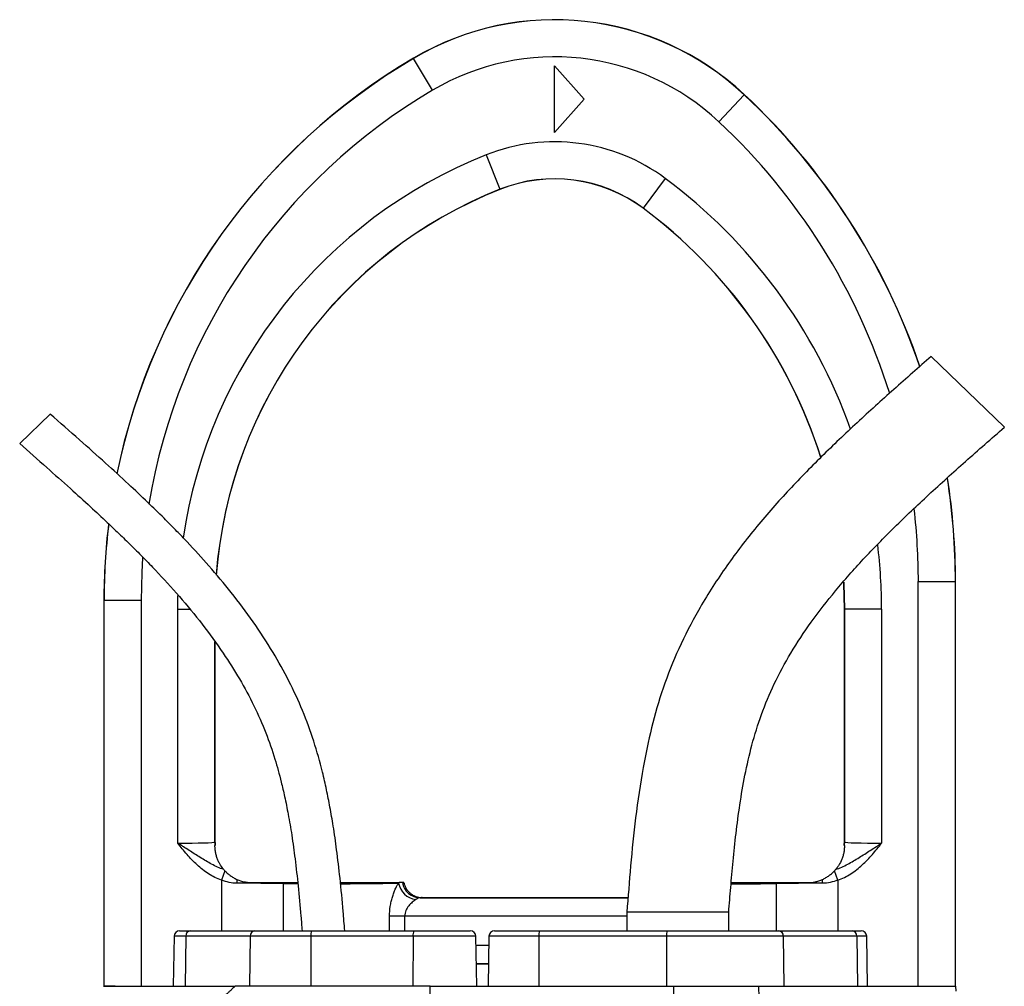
# Model space of a CAD drawing. Header units: millimetres. Extents: x 3097 to 6857, y 401 to 9519.
# Tile 5 of 5: x 4255 to 5584, y 8214 to 9519. Entities that reach past the tile are written whole.
import ezdxf

# ---------------------------------------------------------------- set-up
doc = ezdxf.new("R2010")
doc.units = ezdxf.units.MM
doc.header["$LTSCALE"] = 5

msp = doc.modelspace()

# ---------------------------------------------------------------- linework, layer by layer
at = {"color": 7, "linetype": 'Continuous', "lineweight": 25}
for p, q in [((4786.7, 9466.4), (4786.6, 9466.6)), ((4786.6, 9466.6), (4786.6, 9466.6)), ((4812.1, 9423.3), (4786.7, 9466.4)), ((4977.2, 9366.4), (4977.2, 9456.4)), ((4977.2, 9456.4), (5017.2, 9411.4)), ((5199, 9380.8), (5233.2, 9417.3)), ((5233.2, 9417.3), (5233.3, 9417.5)), ((5233.3, 9417.5), (5233.3, 9417.5)), ((5017.2, 9411.4), (4977.2, 9366.4)), ((4884.8, 9336.1), (4903.2, 9289.7)), ((5126.6, 9304.3), (5096.7, 9264.2)), ((4903.2, 9289.7), (4903.3, 9289.5)), ((4903.3, 9289.5), (4903.3, 9289.5)), ((5096.7, 9264.2), (5096.6, 9264)), ((5096.6, 9264), (5096.6, 9264)), ((5584.5, 8968.3), (5485.7, 9064)), ((4296.2, 8986.2), (4254.9, 8946.2)), ((5468.3, 8213.6), (5468.3, 8760.2)), ((5468.3, 8760.2), (5518.3, 8760.2)), ((5518.3, 8760.2), (5518.3, 8213.6)), ((5518.3, 8760.2), (5518.5, 8760.2)), ((5518.5, 8213.6), (5518.5, 8760.2)), ((5518.5, 8213.6), (5518.5, 8760.2)), ((4368.6, 8734.5), (4368.6, 8213.6)), ((4368.6, 8734.5), (4368.6, 8213.6)), ((4368.8, 8734.5), (4368.6, 8734.5)), ((4368.8, 8213.6), (4368.8, 8734.5)), ((4418.8, 8734.5), (4368.8, 8734.5)), ((4418.8, 8734.5), (4418.8, 8213.6)), ((4468.3, 8406.8), (4468.3, 8722.6)), ((5368.6, 8722.6), (5368.6, 8408.6)), ((5368.8, 8722.6), (5368.6, 8722.6)), ((5368.6, 8722.6), (5368.6, 8722.6)), ((5418.8, 8722.6), (5368.8, 8722.6)), ((5368.8, 8408.4), (5368.8, 8722.6)), ((5418.8, 8722.6), (5418.8, 8406.8)), ((4518.5, 8408.6), (4518.5, 8678.6)), ((4518.3, 8408.4), (4518.5, 8408.6)), ((4518.5, 8408.6), (4518.6, 8408.6)), ((5368.6, 8408.6), (5368.5, 8408.1)), ((5368.6, 8408.6), (5368.8, 8408.4)), ((5368.6, 8408.6), (5368.6, 8408.6)), ((4532, 8369.5), (4527.6, 8356.8)), ((5359.5, 8356.8), (5355.1, 8369.5)), ((4798.2, 8333.6), (5076.4, 8333.6)), ((5074.8, 8313.6), (5074.8, 8288.6)), ((5212.3, 8313.6), (5074.8, 8313.6)), ((5212.3, 8288.6), (5212.3, 8313.6)), ((4774.7, 8308.2), (4754.3, 8308.2)), ((4470.8, 8288.6), (4485.2, 8288.6)), ((4485.2, 8288.6), (4572.1, 8288.6)), ((4572.1, 8288.6), (4649.1, 8288.6)), ((4649.1, 8288.6), (4787.2, 8288.6)), ((4787.2, 8288.6), (4863.3, 8288.6)), ((4896, 8288.6), (4956.5, 8288.6)), ((4956.5, 8288.6), (5129.1, 8288.6)), ((5129.1, 8288.6), (5279.8, 8288.6)), ((5279.8, 8288.6), (5379.1, 8288.6)), ((5379.1, 8288.6), (5391.1, 8288.6)), ((4463.3, 8281.2), (4462.1, 8213.6)), ((4479.4, 8281.2), (4478.4, 8213.6)), ((4566.2, 8281.2), (4479.4, 8281.2)), ((4566.2, 8281.2), (4565.3, 8213.6)), ((4648, 8281.2), (4566.2, 8281.2)), ((4648, 8281.2), (4647.9, 8213.6)), ((4786.1, 8281.2), (4648, 8281.2)), ((4786.1, 8281.2), (4785.9, 8213.6)), ((4872, 8213.6), (4870.8, 8281.2)), ((4888.5, 8281.2), (4887.3, 8213.6)), ((4955.9, 8281.2), (4955.8, 8213.6)), ((5128.4, 8281.2), (4955.9, 8281.2)), ((5128.4, 8281.2), (5128.3, 8213.6)), ((5285.9, 8281.2), (5128.4, 8281.2)), ((5285.9, 8281.2), (5286.9, 8213.6)), ((5385.3, 8281.2), (5285.9, 8281.2)), ((5385.3, 8281.2), (5386.3, 8213.6)), ((5399.8, 8213.6), (5398.6, 8281.2)), ((4887.8, 8244), (4871.4, 8244)), ((4887.8, 8243.6), (4871.4, 8243.6)), ((4384, 8213.6), (4368.8, 8213.6)), ((4809.1, 8213.6), (4545.8, 8213.6)), ((4808.6, 8043.8), (4809.1, 8213.6)), ((4809.1, 8213.6), (5138.4, 8213.6)), ((5138.2, 8131.2), (5138.4, 8213.6)), ((5138.4, 8213.6), (5253.2, 8213.6)), ((5254.4, 8147.3), (5253.2, 8213.6)), ((5253.2, 8213.6), (5519, 8213.6)), ((5519.3, 8207.2), (5519, 8213.6))]:
    msp.add_line(p, q, dxfattribs=at)
at = {"color": 8, "linetype": 'Continuous', "lineweight": 25}
for p, q in [((4468.3, 8722.6), (4468.6, 8741.1)), ((4468.3, 8722.6), (4484.7, 8722.6)), ((4518.3, 8678.9), (4518.3, 8408.4)), ((4527.6, 8356.8), (4527.6, 8288.6)), ((4610.5, 8352.3), (4610.5, 8288.6)), ((5276.6, 8352.3), (5276.6, 8288.6)), ((5359.5, 8356.8), (5359.5, 8288.6)), ((4795.6, 8333.2), (5076.4, 8333.2)), ((4754.3, 8288.6), (4754.3, 8308.2)), ((4774.7, 8308.2), (4774.7, 8288.6)), ((5074.8, 8308.2), (4774.7, 8308.2)), ((4479.4, 8281.2), (4463.3, 8281.2)), ((4870.8, 8281.2), (4786.1, 8281.2)), ((4955.9, 8281.2), (4888.5, 8281.2)), ((5398.6, 8281.2), (5385.3, 8281.2)), ((4871, 8269), (4888.3, 8269))]:
    msp.add_line(p, q, dxfattribs=at)
at = {"color": 8, "linetype": 'Continuous', "lineweight": 25, "flags": 128}
for points in [[(4420.9, 8792.5), (4419.7, 8772.2), (4418.8, 8734.5)], [(5368.8, 8722.6), (5367.9, 8757.5), (5367.8, 8759.3)]]:
    msp.add_lwpolyline(points, dxfattribs=at)
at = {"color": 7, "linetype": 'Continuous', "lineweight": 25, "flags": 128}
msp.add_lwpolyline([(5367.6, 8759.1), (5367.7, 8757.5), (5368.6, 8722.6)], dxfattribs=at)
at = {"color": 7, "linetype": 'Continuous', "lineweight": 25}
for centre, radius, start, end in [((4977.2, 9143.6), 375, 46.9147, 120.5418), ((4977.2, 9143.6), 375, 46.9147, 120.5418), ((4977.2, 9143.6), 374.8, 46.9147, 120.5418), ((4977.2, 9143.6), 324.8, 46.9147, 120.5418), ((5218.6, 8734.5), 850, 120.5418, 168.3939), ((4618.6, 8760.2), 900, 18.8003, 46.9147), ((4977.2, 9103.6), 250.2, 53.3378, 111.6674), ((4977.2, 9103.6), 200.2, 53.3378, 111.6674), ((4977.2, 9103.6), 200, 53.3378, 111.6674), ((5128.6, 8722.6), 610, 111.6674, 175.6694), ((4693.6, 8722.6), 675, 17.67, 53.3378), ((4618.6, 8760.2), 900, 0, 8.917), ((5218.6, 8734.5), 850, 173.0282, 180), ((4558.3, 8408.4), 40, 180.0175, 186.8534), ((5328.8, 8408.4), 40, 353.1466, 359.9825), ((4652, 8352.6), 103.9, 177.0444, 179.899), ((4637.6, 8352.1), 27.1, 176.7649, 179.5405), ((4794.1, 8358.5), 28.2, 191.1347, 261.0439), ((4795.9, 8357.9), 24.7, 190.007, 269.3199), ((5249.5, 8352.1), 27.1, 0.4595, 3.2351), ((5235.1, 8352.6), 103.9, 0.101, 2.9556), ((4470.8, 8281.1), 7.5, 90, 179), ((4486.1, 8281.9), 6.8, 97.6531, 185.2722), ((4573, 8281.9), 6.8, 97.6531, 185.2722), ((4661.3, 8283), 13.4, 155.2611, 187.6513), ((4799.3, 8283), 13.4, 155.2611, 187.6513), ((4863.3, 8281.1), 7.5, 1, 90), ((4896, 8281.1), 7.5, 90, 179), ((4977.4, 8283), 21.6, 165.0616, 184.8017), ((5149.9, 8283), 21.6, 165.0616, 184.8017), ((5279.1, 8281.7), 6.9, 355.7484, 83.8791), ((5378.4, 8281.7), 6.9, 355.7484, 83.8791), ((5391.1, 8281.1), 7.5, 1, 90)]:
    msp.add_arc(centre, radius, start, end, dxfattribs=at)
at = {"color": 8, "linetype": 'Continuous', "lineweight": 25}
for centre, radius, start, end in [((5218.6, 8734.5), 850, 120.5418, 168.3838), ((5218.6, 8734.5), 849.8, 120.5418, 168.3937), ((5218.6, 8734.5), 799.8, 120.5418, 170.6296), ((4618.6, 8760.2), 899.8, 18.791, 46.9147), ((4618.6, 8760.2), 900, 18.8001, 46.9147), ((4618.6, 8760.2), 849.8, 17.3686, 46.9147), ((5128.6, 8722.6), 660.2, 111.6674, 171.6303), ((4693.6, 8722.6), 725.2, 19.606, 53.3378), ((5128.6, 8722.6), 610.2, 111.6674, 175.6592), ((4693.6, 8722.6), 675.2, 17.6923, 53.3378), ((4618.6, 8760.2), 899.8, 0, 8.8981), ((4618.6, 8760.2), 900, 0, 8.9167), ((4618.6, 8760.2), 849.8, 0, 6.6094), ((5218.6, 8734.5), 850, 173.0077, 180), ((5218.6, 8734.5), 849.8, 173.0427, 180), ((4693.6, 8722.6), 725.2, 0, 6.8833)]:
    msp.add_arc(centre, radius, start, end, dxfattribs=at)
at = {"color": 7, "linetype": 'Continuous', "lineweight": 25}
for centre, major_axis, ratio, start_param, end_param in [((4468.3, 8408.4), (50, 0), 0.031419, 4.712389, 6.265732), ((4558.6, 8408.6), (28.3, 28.3), 0.999467, 2.356347, 2.481376), ((5328.5, 8408.6), (28.3, -28.3), 0.999467, 0.660217, 0.785246), ((5418.8, 8408.4), (50, 0), 0.031419, 3.159046, 4.712389), ((4527.6, 8349.9), (150, 0), 0.019201, 0.985111, 1.433744), ((5359.5, 8349.9), (150, 0), 0.019201, 1.707848, 2.156482)]:
    msp.add_ellipse(centre, major_axis=major_axis, ratio=ratio, start_param=start_param, end_param=end_param, dxfattribs=at)
at = {"color": 8, "linetype": 'Continuous', "lineweight": 25}
for centre, start_param, end_param in [((4668.6, 8353.6), 4.126703, 4.340089), ((4668.6, 8353.6), 4.900652, 5.912752), ((5218.6, 8353.6), 4.683217, 5.298075)]:
    msp.add_ellipse(centre, major_axis=(105, 0), ratio=0.014961, start_param=start_param, end_param=end_param, dxfattribs=at)
at = {"color": 7, "linetype": 'Continuous', "lineweight": 25}
for points, knots in [([(5485.7, 9064), (5468.8, 9049.2), (5435.3, 9019.6), (5385.6, 8974.8), (5337.4, 8929), (5290.9, 8881.5), (5246.9, 8831.4), (5206.5, 8778.2), (5172.1, 8724.2), (5144.2, 8670.1), (5123.1, 8616.9), (5107.7, 8563.1), (5095.4, 8504.5), (5086.2, 8442.2), (5079.7, 8376.9), (5076.4, 8334.4), (5074.8, 8313.6)], [0, 0, 0, 0, 0.075782, 0.150783, 0.225431, 0.300064, 0.374771, 0.449773, 0.525045, 0.590363, 0.654638, 0.717589, 0.778744, 0.856355, 0.929624, 1, 1, 1, 1]), ([(4693.8, 8288.6), (4693.1, 8297.3), (4691.2, 8321), (4687.8, 8357.5), (4683.3, 8395.9), (4678.7, 8427.9), (4674.1, 8454.9), (4669.3, 8479.2), (4662.5, 8509), (4652.4, 8544.8), (4637.4, 8586), (4618.9, 8626), (4596.5, 8666.1), (4570.5, 8706), (4541.4, 8744.9), (4511.4, 8780.7), (4486.5, 8807.9), (4466.1, 8829.1), (4448.5, 8846.9), (4426.6, 8868.2), (4400.4, 8893), (4369.6, 8921.1), (4334.4, 8952.6), (4309.4, 8974.6), (4296.2, 8986.2)], [0, 0, 0, 0, 0.031551, 0.085485, 0.13182, 0.170511, 0.201542, 0.230301, 0.25948, 0.311438, 0.364163, 0.416982, 0.469826, 0.529004, 0.587941, 0.644518, 0.696912, 0.720533, 0.75038, 0.786967, 0.830235, 0.880156, 0.936733, 1, 1, 1, 1]), ([(5212.3, 8313.6), (5213.2, 8324.7), (5215.1, 8347.7), (5218.2, 8383.1), (5222.1, 8420.4), (5227.2, 8459.2), (5234, 8499.1), (5243.3, 8539.9), (5256, 8581.2), (5273.5, 8622.8), (5296.1, 8664.6), (5323.9, 8706.5), (5356.8, 8748.7), (5394.5, 8791.3), (5436.7, 8834.4), (5482.9, 8878.2), (5532.6, 8922.9), (5566.9, 8953), (5584.5, 8968.3)], [0, 0, 0, 0, 0.04261, 0.088057, 0.136008, 0.186034, 0.237676, 0.290826, 0.345714, 0.402895, 0.463102, 0.526963, 0.594979, 0.667421, 0.744346, 0.825622, 0.91098, 1, 1, 1, 1]), ([(4254.9, 8946.2), (4267.1, 8935.5), (4289.9, 8915.4), (4321.9, 8887), (4349.1, 8862.3), (4371.7, 8841.3), (4390.4, 8823.4), (4406.9, 8807.3), (4422.6, 8791.6), (4444.1, 8769.3), (4470.8, 8740), (4501.6, 8702.8), (4528.7, 8665.6), (4552, 8628.8), (4571.4, 8592.9), (4587.4, 8556.7), (4597.5, 8527.3), (4604, 8505), (4608.4, 8488.2), (4613, 8468.4), (4617.8, 8444.5), (4622.6, 8416.4), (4627, 8384.2), (4631.1, 8347.8), (4634.1, 8315.4), (4635.7, 8295.2), (4636.2, 8288.6)], [0, 0, 0, 0, 0.061537, 0.115578, 0.162106, 0.201141, 0.23272, 0.260437, 0.288549, 0.317052, 0.377914, 0.439148, 0.500379, 0.552487, 0.604477, 0.6552, 0.702424, 0.722481, 0.743133, 0.768669, 0.799514, 0.835762, 0.876712, 0.923031, 0.974731, 1, 1, 1, 1]), ([(4530.4, 8371.3), (4524.7, 8373.2), (4519.3, 8375.7), (4508.9, 8381.3), (4503.8, 8384.3), (4493.7, 8390.6), (4488.7, 8393.8), (4481.1, 8398.7), (4478.6, 8400.3), (4474.7, 8402.7), (4473.5, 8403.5), (4471.5, 8404.8), (4470.9, 8405.2), (4469.6, 8406), (4469, 8406.4), (4468.3, 8406.8)], [0, 0, 0, 0, 0.25, 0.25, 0.5, 0.5, 0.75, 0.75, 0.875, 0.875, 0.9375, 0.9375, 0.96875, 0.96875, 1, 1, 1, 1]), ([(4527.6, 8356.8), (4521.3, 8359), (4515.5, 8361.9), (4507.2, 8367.2), (4504.5, 8369.1), (4499.3, 8373.2), (4496.8, 8375.3), (4489.6, 8382), (4485.1, 8386.7), (4476.5, 8396.6), (4472.4, 8401.7), (4468.3, 8406.8)], [0, 0, 0, 0, 0.25, 0.25, 0.375, 0.375, 0.5, 0.5, 0.75, 0.75, 1, 1, 1, 1]), ([(4518.9, 8403.6), (4518.8, 8404), (4518.6, 8405.6), (4518.6, 8407.3), (4518.6, 8408.6)], [0, 0, 0, 0, 0.250054, 1, 1, 1, 1]), ([(4530.4, 8371.3), (4529.1, 8372.8), (4527.7, 8374.7), (4525.5, 8378.2), (4524.7, 8379.5), (4523.3, 8382.2), (4522.7, 8383.7), (4521.5, 8386.7), (4520.9, 8388.2), (4520, 8391.5), (4519.6, 8393.1), (4519, 8396.5), (4518.8, 8398.1), (4518.6, 8400.5), (4518.6, 8401.2), (4518.6, 8402.6), (4518.6, 8403.2), (4518.6, 8403.6)], [0, 0, 0, 0, 0.25, 0.25, 0.375, 0.375, 0.5, 0.5, 0.625, 0.625, 0.75, 0.75, 0.875, 0.875, 0.9375, 0.9375, 1, 1, 1, 1]), ([(5356.7, 8371.3), (5362.4, 8373.2), (5367.8, 8375.7), (5378.2, 8381.3), (5383.3, 8384.3), (5393.4, 8390.6), (5398.4, 8393.8), (5406, 8398.7), (5408.5, 8400.3), (5412.4, 8402.7), (5413.6, 8403.5), (5415.6, 8404.8), (5416.2, 8405.2), (5417.5, 8406), (5418.1, 8406.4), (5418.8, 8406.8)], [0, 0, 0, 0, 0.25, 0.25, 0.5, 0.5, 0.75, 0.75, 0.875, 0.875, 0.9375, 0.9375, 0.96875, 0.96875, 1, 1, 1, 1]), ([(5368.6, 8403.6), (5368.6, 8403.2), (5368.5, 8402.6), (5368.5, 8401.2), (5368.5, 8400.5), (5368.3, 8398.1), (5368.1, 8396.4), (5367.5, 8393.1), (5367.1, 8391.5), (5366.2, 8388.2), (5365.6, 8386.6), (5363.8, 8382.1), (5362.4, 8379.4), (5360.2, 8375.9), (5359.5, 8374.8), (5358, 8372.9), (5357.4, 8372.1), (5356.7, 8371.3)], [0, 0, 0, 0, 0.0625, 0.0625, 0.125, 0.125, 0.25, 0.25, 0.375, 0.375, 0.5, 0.5, 0.75, 0.75, 0.875, 0.875, 1, 1, 1, 1]), ([(5359.5, 8356.8), (5365.8, 8359), (5371.6, 8361.9), (5379.9, 8367.2), (5382.6, 8369.1), (5387.8, 8373.2), (5390.3, 8375.3), (5397.5, 8382), (5402, 8386.7), (5410.6, 8396.6), (5414.7, 8401.7), (5418.8, 8406.8)], [0, 0, 0, 0, 0.25, 0.25, 0.375, 0.375, 0.5, 0.5, 0.75, 0.75, 1, 1, 1, 1]), ([(5368.5, 8408.1), (5368.5, 8407.8), (5368.5, 8406.3), (5368.4, 8404.8), (5368.2, 8403.6)], [0, 0, 0, 0, 0.171359, 1, 1, 1, 1]), ([(4532, 8369.5), (4532.9, 8368.5), (4534, 8367.4), (4536.5, 8365.2), (4537.8, 8364.1), (4540.6, 8362.1), (4542, 8361.2), (4545, 8359.4), (4546.6, 8358.6), (4548.2, 8357.9)], [0, 0, 0, 0, 0.25, 0.25, 0.5, 0.5, 0.75, 0.75, 1, 1, 1, 1]), ([(5338.9, 8357.9), (5340.5, 8358.6), (5342.1, 8359.4), (5345.1, 8361.2), (5346.5, 8362.1), (5349.3, 8364.1), (5350.6, 8365.2), (5353.1, 8367.4), (5354.2, 8368.5), (5355.1, 8369.5)], [0, 0, 0, 0, 0.25, 0.25, 0.5, 0.5, 0.75, 0.75, 1, 1, 1, 1]), ([(4548.2, 8357.9), (4551.4, 8356.5), (4554.7, 8355.4), (4559.9, 8354.3), (4561.6, 8354.1), (4565.1, 8353.7), (4566.8, 8353.6), (4568.6, 8353.6)], [0, 0, 0, 0, 0.5, 0.5, 0.75, 0.75, 1, 1, 1, 1]), ([(4568.6, 8353.6), (4576, 8353.6), (4583.3, 8353.6), (4593.8, 8353.6), (4597.2, 8353.6), (4604, 8353.6), (4607.3, 8353.6), (4610.6, 8353.6)], [0, 0, 0, 0, 0.5, 0.5, 0.75, 0.75, 1, 1, 1, 1]), ([(4610.6, 8353.6), (4614.9, 8353.6), (4621.1, 8353.6), (4628.1, 8353.6), (4630.3, 8353.6)], [0, 0, 0, 0, 0.685846, 1, 1, 1, 1]), ([(4688, 8353.6), (4693, 8353.6), (4703.7, 8353.6), (4719.2, 8353.6), (4734.1, 8353.6), (4746.9, 8353.6), (4759, 8353.6), (4764.4, 8353.6), (4767.4, 8353.6)], [0, 0, 0, 0, 0.139815, 0.302175, 0.464533, 0.626817, 0.7891, 1, 1, 1, 1]), ([(4754.3, 8308.2), (4754.3, 8312.7), (4754.7, 8317.1), (4755.7, 8323.7), (4756.1, 8325.8), (4757, 8330), (4757.6, 8332), (4758.7, 8335.9), (4759.4, 8337.8), (4760.7, 8341.4), (4761.4, 8343.2), (4762.8, 8346.4), (4763.5, 8347.9), (4765, 8350.7), (4765.7, 8351.9), (4766.4, 8353)], [0, 0, 0, 0, 0.25, 0.25, 0.375, 0.375, 0.5, 0.5, 0.625, 0.625, 0.75, 0.75, 0.875, 0.875, 1, 1, 1, 1]), ([(4773.7, 8353.6), (4774, 8352.2), (4774.4, 8350.8), (4775.5, 8348.2), (4776.1, 8346.9), (4777.6, 8344.5), (4778.4, 8343.3), (4780.3, 8341.1), (4781.3, 8340.1), (4783.5, 8338.3), (4784.7, 8337.5), (4787.2, 8336.1), (4788.5, 8335.5), (4792.5, 8334.1), (4795.4, 8333.6), (4798.2, 8333.6)], [0, 0, 0, 0, 0.125, 0.125, 0.25, 0.25, 0.375, 0.375, 0.5, 0.5, 0.625, 0.625, 0.75, 0.75, 1, 1, 1, 1]), ([(5215.7, 8353.6), (5217.4, 8353.6), (5224.9, 8353.6), (5238.4, 8353.6), (5257.6, 8353.6), (5269.7, 8353.6), (5276.6, 8353.6)], [0, 0, 0, 0, 0.079286, 0.354867, 0.630448, 1, 1, 1, 1]), ([(5276.6, 8353.6), (5283, 8353.6), (5289.8, 8353.6), (5300.3, 8353.6), (5303.9, 8353.6), (5311.1, 8353.6), (5314.8, 8353.6), (5318.6, 8353.6)], [0, 0, 0, 0, 0.5, 0.5, 0.75, 0.75, 1, 1, 1, 1]), ([(5318.6, 8353.6), (5322, 8353.6), (5325.5, 8354), (5330.6, 8355), (5332.3, 8355.5), (5335.7, 8356.6), (5337.3, 8357.2), (5338.9, 8357.9)], [0, 0, 0, 0, 0.5, 0.5, 0.75, 0.75, 1, 1, 1, 1]), ([(4789.7, 8330.6), (4789, 8330.1), (4788.2, 8329.6), (4786.6, 8328.4), (4785.8, 8327.7), (4783.4, 8325.6), (4781.8, 8324), (4778.8, 8320.3), (4777.5, 8318.2), (4775.9, 8314.7), (4775.5, 8313.4), (4774.9, 8310.9), (4774.7, 8309.5), (4774.7, 8308.2)], [0, 0, 0, 0, 0.125, 0.125, 0.25, 0.25, 0.5, 0.5, 0.75, 0.75, 0.875, 0.875, 1, 1, 1, 1]), ([(4795.6, 8333.2), (4794.9, 8333.1), (4794, 8332.9), (4792, 8332), (4790.9, 8331.4), (4789.7, 8330.6)], [0, 0, 0, 0, 0.5, 0.5, 1, 1, 1, 1]), ([(4798.2, 8333.6), (4798.2, 8333.5), (4798, 8333.4), (4797.1, 8333.3), (4796.5, 8333.2), (4795.6, 8333.2)], [0, 0, 0, 0, 0.5, 0.5, 1, 1, 1, 1]), ([(4368.2, 8213.6), (4368.6, 8213.6), (4369.4, 8213.6), (4375.9, 8213.6), (4382.8, 8213.6), (4385.9, 8213.6)], [0, 0, 0, 0, 0.350697, 0.715114, 1, 1, 1, 1]), ([(4385.9, 8213.6), (4386.3, 8213.6), (4387.2, 8213.6), (4388.5, 8213.6), (4389.9, 8213.6), (4391.4, 8213.6), (4392.9, 8213.6), (4394.4, 8213.6), (4396, 8213.6), (4397.7, 8213.6), (4399.4, 8213.6), (4401.1, 8213.6), (4402.9, 8213.6), (4404.8, 8213.6), (4406.7, 8213.6), (4408.6, 8213.6), (4410.6, 8213.6), (4412.7, 8213.6), (4414.8, 8213.6), (4417, 8213.6), (4419.2, 8213.6), (4421.4, 8213.6), (4423.7, 8213.6), (4426.1, 8213.6), (4428.5, 8213.6), (4431, 8213.6), (4433.5, 8213.6), (4436, 8213.6), (4438.6, 8213.6), (4441.3, 8213.6), (4444, 8213.6), (4446.8, 8213.6), (4452.6, 8213.6), (4461.8, 8213.6), (4473, 8213.6), (4483.1, 8213.6), (4492.3, 8213.6), (4505.4, 8213.6), (4523.2, 8213.6), (4537.9, 8213.6), (4545.8, 8213.6)], [0, 0, 0, 0, 0.015478, 0.030979, 0.046505, 0.062059, 0.077642, 0.093257, 0.108906, 0.12459, 0.140311, 0.156072, 0.171874, 0.18772, 0.203611, 0.21955, 0.235537, 0.251576, 0.267667, 0.283813, 0.300016, 0.316276, 0.332598, 0.34898, 0.365427, 0.381939, 0.398518, 0.415166, 0.431884, 0.448674, 0.465538, 0.482477, 0.499493, 0.571807, 0.642701, 0.68468, 0.732282, 0.785519, 0.885125, 1, 1, 1, 1]), ([(4545.8, 8213.6), (4544.5, 8212.4), (4542.1, 8210.2), (4538.8, 8207.2), (4536.1, 8204.7), (4533.9, 8202.6), (4532.4, 8201.1), (4530.8, 8199.6), (4529.1, 8197.8), (4527.2, 8195.7), (4525.2, 8193.5), (4523.4, 8191.3), (4521.5, 8189.1), (4519.8, 8186.8), (4518.6, 8185.3), (4518.1, 8184.5)], [0, 0, 0, 0, 0.130608, 0.242339, 0.335183, 0.409136, 0.464192, 0.500351, 0.573381, 0.645815, 0.717679, 0.789002, 0.85981, 0.930133, 1, 1, 1, 1])]:
    msp.add_open_spline(points, degree=3, knots=knots, dxfattribs=at)
for points in [[(4518.6, 8403.6), (4518.6, 8403.6), (4518.6, 8403.6), (4518.6, 8403.6)], [(5368.5, 8403.6), (5368.5, 8403.6), (5368.5, 8403.6), (5368.6, 8403.6)], [(4530.4, 8371.3), (4530.8, 8370.8), (4531.3, 8370.2), (4532, 8369.5)], [(5355.1, 8369.5), (5355.8, 8370.2), (5356.3, 8370.8), (5356.7, 8371.3)], [(4548.1, 8352.7), (4541, 8352.8), (4534.2, 8354.3), (4527.6, 8356.8)], [(4766.4, 8353), (4766.8, 8353.2), (4767.1, 8353.4), (4767.4, 8353.6)], [(4771.6, 8353.6), (4770.6, 8353.6), (4769.1, 8353.6), (4767.4, 8353.6)], [(4773.7, 8353.6), (4773.7, 8353.6), (4773, 8353.6), (4771.6, 8353.6)], [(5359.5, 8356.8), (5352.9, 8354.3), (5346.1, 8352.8), (5339, 8352.7)]]:
    msp.add_open_spline(points, degree=3, dxfattribs=at)

doc.saveas('drawing.dxf')
